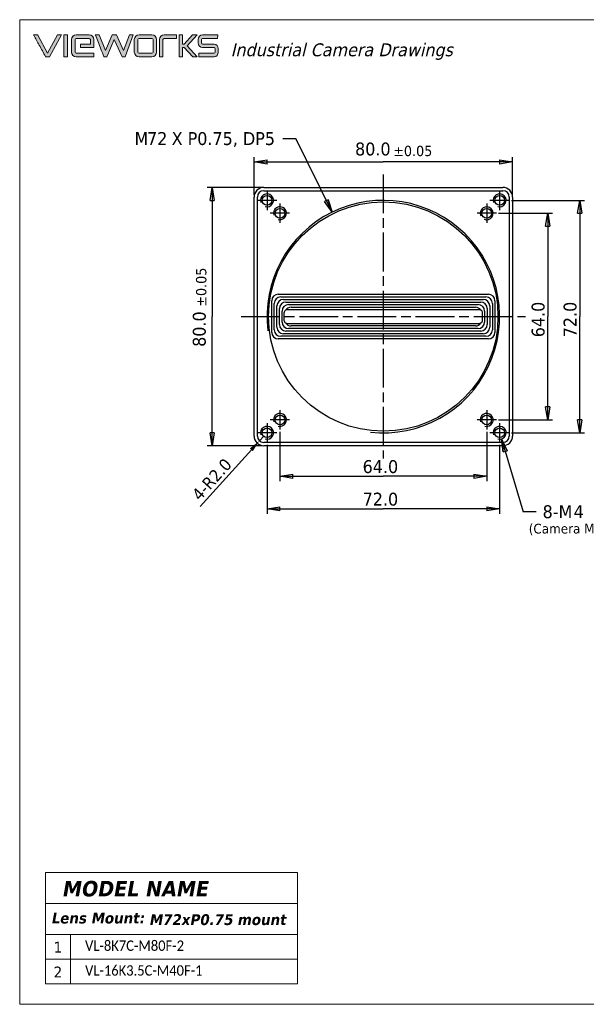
# Model space of a CAD drawing. Header units: millimetres. Extents: x 43 to 2527, y 45 to 1953.
# Tile 1 of 26: x 43 to 218, y 45 to 350. Entities that reach past the tile are written whole.
import ezdxf

# ---------------------------------------------------------------- set-up
doc = ezdxf.new("R2010")
doc.units = ezdxf.units.MM
doc.linetypes.add('CENTERLINE', pattern=[30, 12, -1.5, 3, -1.5, 12])
doc.layers.add('1', color=7, linetype='Continuous')
doc.layers.add('dim', color=3, linetype='Continuous', lineweight=13)
doc.styles.get("Standard").update_dxf_attribs({"font": 'simplex.shx', "width": 0.9})
doc.styles.add('VER', font='verdana.ttf', dxfattribs={"width": 0.9})
doc.dimstyles.get("Standard").update_dxf_attribs({"dimtxt": 0.15625, "dimasz": 0.1875, "dimexe": 0.18, "dimexo": 0.0625, "dimgap": 0.09, "dimtad": 0, "dimtih": 1, "dimtoh": 1, "dimdec": 1, "dimzin": 1, "dimdsep": 46, "dimtxsty": 'Standard', "dimcen": 0.09, "dimadec": 0, "dimazin": 0, "dimtp": 0.01, "dimtm": 0.01, "dimtfac": 1, "dimtdec": 1, "dimtofl": 0, "dimtmove": 0, "dimatfit": 3, "dimfxl": 1, "dimtolj": 1, "dimtzin": 4, "dimarcsym": 0})

# ---------------------------------------------------------------- blocks, each defined once
blk = doc.blocks.new('_AH1')
at = {"color": 0, "linetype": 'Continuous'}
for p, q in [((-1, 0.166667), (0, 0)), ((-1, 0.166667), (-1, -0.166667)), ((0, 0), (-1, -0.166667)), ((0, 0), (-1, 0))]:
    blk.add_line(p, q, dxfattribs=at)
blk = doc.blocks.new('*D139')
at = {"layer": 'Defpoints', "color": 0, "transparency": 16777216}
for p in [(118.59, 220.77), (117.24, 219.29)]:
    blk.add_point(p, dxfattribs=at)
at = {"layer": 'dim', "color": 0, "lineweight": -2, "transparency": 16777216}
for p, q in [((118.59, 220.77), (117.24, 219.29)), ((98.86, 198.98), (114.73, 216.51))]:
    blk.add_line(p, q, dxfattribs=at)
at = {"layer": 'dim', "color": 0, "transparency": 16777216}
blk.add_solid([(114.26, 216.93), (115.19, 216.09), (117.24, 219.29)], dxfattribs=at)
at = {"layer": 'dim', "color": 0, "transparency": 16777216, "insert": (102.51, 207.33), "char_height": 3.75, "attachment_point": 5, "rotation": 47.8401, "style": 'VER'}
blk.add_mtext('4-R2.0', dxfattribs=at)

msp = doc.modelspace()

# ---------------------------------------------------------------- hatches: boundary and pattern name
at = {"layer": '1'}
h = msp.add_hatch(color=256, dxfattribs=at)
h.dxf.hatch_style = 1
edge = h.paths.add_edge_path()
edge.add_spline(control_points=[(51.63, 339.4), (51.63, 339.4), (48.59, 344.99), (48.59, 344.99)], knot_values=[0, 0, 0, 0, 1, 1, 1, 1], degree=3, periodic=0)
edge.add_spline(control_points=[(48.59, 344.99), (48.59, 344.99), (48.57, 345.03), (48.57, 345.03)], knot_values=[1, 1, 1, 1, 2, 2, 2, 2], degree=3, periodic=0)
edge.add_spline(control_points=[(48.57, 345.03), (48.57, 345.03), (47.31, 345.03), (47.31, 345.03)], knot_values=[2, 2, 2, 2, 3, 3, 3, 3], degree=3, periodic=0)
edge.add_spline(control_points=[(47.31, 345.03), (47.31, 345.03), (47.36, 344.93), (47.36, 344.93)], knot_values=[3, 3, 3, 3, 4, 4, 4, 4], degree=3, periodic=0)
edge.add_spline(control_points=[(47.36, 344.93), (47.93, 343.89), (48.51, 342.85), (49.07, 341.84)], knot_values=[4, 4, 4, 4, 5, 5, 5, 5], degree=3, periodic=0)
edge.add_spline(control_points=[(49.07, 341.84), (49.71, 340.69), (50.37, 339.49), (51.02, 338.3)], knot_values=[5, 5, 5, 5, 6, 6, 6, 6], degree=3, periodic=0)
edge.add_spline(control_points=[(51.02, 338.3), (51.02, 338.3), (51.04, 338.27), (51.04, 338.27)], knot_values=[6, 6, 6, 6, 7, 7, 7, 7], degree=3, periodic=0)
edge.add_spline(control_points=[(51.04, 338.27), (51.04, 338.27), (52.21, 338.27), (52.21, 338.27)], knot_values=[7, 7, 7, 7, 8, 8, 8, 8], degree=3, periodic=0)
edge.add_spline(control_points=[(52.21, 338.27), (52.21, 338.27), (55.95, 345.03), (55.95, 345.03)], knot_values=[8, 8, 8, 8, 9, 9, 9, 9], degree=3, periodic=0)
edge.add_spline(control_points=[(55.95, 345.03), (55.95, 345.03), (54.69, 345.03), (54.69, 345.03)], knot_values=[9, 9, 9, 9, 10, 10, 10, 10], degree=3, periodic=0)
edge.add_spline(control_points=[(54.69, 345.03), (54.69, 345.03), (51.63, 339.4), (51.63, 339.4)], knot_values=[10, 10, 10, 10, 11, 11, 11, 11], degree=3, periodic=0)
h.paths.add_polyline_path([(57.81, 345.03), (56.73, 345.03), (56.73, 338.27), (57.81, 338.27)])
edge = h.paths.add_edge_path()
edge.add_spline(control_points=[(60.17, 339.72), (60.17, 339.72), (60.17, 343.58), (60.17, 343.58)], knot_values=[8, 8, 8, 8, 9, 9, 9, 9], degree=3, periodic=0)
edge.add_spline(control_points=[(60.17, 343.58), (60.17, 343.78), (60.35, 343.95), (60.54, 343.95)], knot_values=[9, 9, 9, 9, 10, 10, 10, 10], degree=3, periodic=0)
edge.add_spline(control_points=[(60.54, 343.95), (60.54, 343.95), (64.52, 343.95), (64.52, 343.95)], knot_values=[10, 10, 10, 10, 11, 11, 11, 11], degree=3, periodic=0)
edge.add_spline(control_points=[(64.52, 343.95), (64.72, 343.95), (64.89, 343.78), (64.89, 343.58)], knot_values=[11, 11, 11, 11, 12, 12, 12, 12], degree=3, periodic=0)
edge.add_spline(control_points=[(64.89, 343.58), (64.89, 343.58), (64.89, 342.19), (64.89, 342.19)], knot_values=[12, 12, 12, 12, 13, 13, 13, 13], degree=3, periodic=0)
edge.add_spline(control_points=[(64.89, 342.19), (64.89, 342.19), (61.82, 342.19), (61.82, 342.19)], knot_values=[13, 13, 13, 13, 14, 14, 14, 14], degree=3, periodic=0)
edge.add_spline(control_points=[(61.82, 342.19), (61.82, 342.19), (61.82, 341.11), (61.82, 341.11)], knot_values=[14, 14, 14, 14, 15, 15, 15, 15], degree=3, periodic=0)
edge.add_spline(control_points=[(61.82, 341.11), (61.82, 341.11), (65.98, 341.11), (65.98, 341.11)], knot_values=[15, 15, 15, 15, 16, 16, 16, 16], degree=3, periodic=0)
edge.add_spline(control_points=[(65.98, 341.11), (65.98, 341.11), (65.98, 343.58), (65.98, 343.58)], knot_values=[16, 16, 16, 16, 17, 17, 17, 17], degree=3, periodic=0)
edge.add_spline(control_points=[(65.98, 343.58), (65.98, 344.38), (65.33, 345.03), (64.52, 345.03)], knot_values=[17, 17, 17, 17, 18, 18, 18, 18], degree=3, periodic=0)
edge.add_spline(control_points=[(64.52, 345.03), (64.52, 345.03), (60.54, 345.03), (60.54, 345.03)], knot_values=[0, 0, 0, 0, 1, 1, 1, 1], degree=3, periodic=0)
edge.add_spline(control_points=[(60.54, 345.03), (59.74, 345.03), (59.09, 344.38), (59.09, 343.58)], knot_values=[1, 1, 1, 1, 2, 2, 2, 2], degree=3, periodic=0)
edge.add_spline(control_points=[(59.09, 343.58), (59.09, 343.58), (59.09, 339.72), (59.09, 339.72)], knot_values=[2, 2, 2, 2, 3, 3, 3, 3], degree=3, periodic=0)
edge.add_spline(control_points=[(59.09, 339.72), (59.09, 338.92), (59.74, 338.27), (60.54, 338.27)], knot_values=[3, 3, 3, 3, 4, 4, 4, 4], degree=3, periodic=0)
edge.add_spline(control_points=[(60.54, 338.27), (60.54, 338.27), (65.98, 338.27), (65.98, 338.27)], knot_values=[4, 4, 4, 4, 5, 5, 5, 5], degree=3, periodic=0)
edge.add_spline(control_points=[(65.98, 338.27), (65.98, 338.27), (65.98, 339.35), (65.98, 339.35)], knot_values=[5, 5, 5, 5, 6, 6, 6, 6], degree=3, periodic=0)
edge.add_spline(control_points=[(65.98, 339.35), (65.98, 339.35), (60.54, 339.35), (60.54, 339.35)], knot_values=[6, 6, 6, 6, 7, 7, 7, 7], degree=3, periodic=0)
edge.add_spline(control_points=[(60.54, 339.35), (60.35, 339.35), (60.17, 339.52), (60.17, 339.72)], knot_values=[7, 7, 7, 7, 8, 8, 8, 8], degree=3, periodic=0)
edge = h.paths.add_edge_path()
edge.add_spline(control_points=[(69.55, 340.21), (69.55, 340.21), (67.59, 345.03), (67.59, 345.03)], knot_values=[3, 3, 3, 3, 4, 4, 4, 4], degree=3, periodic=0)
edge.add_spline(control_points=[(67.59, 345.03), (67.59, 345.03), (66.43, 345.03), (66.43, 345.03)], knot_values=[4, 4, 4, 4, 5, 5, 5, 5], degree=3, periodic=0)
edge.add_spline(control_points=[(66.43, 345.03), (66.43, 345.03), (66.47, 344.93), (66.47, 344.93)], knot_values=[5, 5, 5, 5, 5.99999, 5.99999, 5.99999, 5.99999], degree=3, periodic=0)
edge.add_spline(control_points=[(66.47, 344.93), (66.74, 344.24), (67.01, 343.56), (67.27, 342.89)], knot_values=[6, 6, 6, 6, 7, 7, 7, 7], degree=3, periodic=0)
edge.add_spline(control_points=[(67.27, 342.89), (67.87, 341.37), (68.46, 339.87), (69.07, 338.31)], knot_values=[7, 7, 7, 7, 8, 8, 8, 8], degree=3, periodic=0)
edge.add_spline(control_points=[(69.07, 338.31), (69.07, 338.31), (69.09, 338.27), (69.09, 338.27)], knot_values=[8, 8, 8, 8, 9, 9, 9, 9], degree=3, periodic=0)
edge.add_spline(control_points=[(69.09, 338.27), (69.09, 338.27), (70.01, 338.27), (70.01, 338.27)], knot_values=[9, 9, 9, 9, 10, 10, 10, 10], degree=3, periodic=0)
edge.add_spline(control_points=[(70.01, 338.27), (70.01, 338.27), (72.31, 343.63), (72.31, 343.63)], knot_values=[10, 10, 10, 10, 11, 11, 11, 11], degree=3, periodic=0)
edge.add_spline(control_points=[(72.31, 343.63), (72.31, 343.63), (74.72, 338.27), (74.72, 338.27)], knot_values=[11, 11, 11, 11, 12, 12, 12, 12], degree=3, periodic=0)
edge.add_spline(control_points=[(74.72, 338.27), (74.72, 338.27), (75.63, 338.27), (75.63, 338.27)], knot_values=[12, 12, 12, 12, 13, 13, 13, 13], degree=3, periodic=0)
edge.add_spline(control_points=[(75.63, 338.27), (75.63, 338.27), (78.18, 345.03), (78.18, 345.03)], knot_values=[13, 13, 13, 13, 14, 14, 14, 14], degree=3, periodic=0)
edge.add_spline(control_points=[(78.18, 345.03), (78.18, 345.03), (77.02, 345.03), (77.02, 345.03)], knot_values=[14, 14, 14, 14, 15, 15, 15, 15], degree=3, periodic=0)
edge.add_spline(control_points=[(77.02, 345.03), (77.02, 345.03), (75.19, 340.22), (75.19, 340.22)], knot_values=[15, 15, 15, 15, 16, 16, 16, 16], degree=3, periodic=0)
edge.add_spline(control_points=[(75.19, 340.22), (75.19, 340.22), (72.97, 345.03), (72.97, 345.03)], knot_values=[0, 0, 0, 0, 1, 1, 1, 1], degree=3, periodic=0)
edge.add_spline(control_points=[(72.97, 345.03), (72.97, 345.03), (71.64, 345.03), (71.64, 345.03)], knot_values=[1, 1, 1, 1, 2, 2, 2, 2], degree=3, periodic=0)
edge.add_spline(control_points=[(71.64, 345.03), (71.64, 345.03), (69.55, 340.21), (69.55, 340.21)], knot_values=[2, 2, 2, 2, 3, 3, 3, 3], degree=3, periodic=0)
edge = h.paths.add_edge_path()
edge.add_spline(control_points=[(83.93, 338.27), (84.74, 338.27), (85.4, 338.92), (85.4, 339.72)], knot_values=[5, 5, 5, 5, 6, 6, 6, 6], degree=3, periodic=0)
edge.add_spline(control_points=[(85.4, 339.72), (85.4, 339.72), (85.4, 343.58), (85.4, 343.58)], knot_values=[6, 6, 6, 6, 7, 7, 7, 7], degree=3, periodic=0)
edge.add_spline(control_points=[(85.4, 343.58), (85.4, 344.38), (84.74, 345.03), (83.93, 345.03)], knot_values=[7, 7, 7, 7, 8, 8, 8, 8], degree=3, periodic=0)
edge.add_spline(control_points=[(83.93, 345.03), (83.93, 345.03), (79.96, 345.03), (79.96, 345.03)], knot_values=[0, 0, 0, 0, 1, 1, 1, 1], degree=3, periodic=0)
edge.add_spline(control_points=[(79.96, 345.03), (79.16, 345.03), (78.5, 344.38), (78.5, 343.58)], knot_values=[1, 1, 1, 1, 2, 2, 2, 2], degree=3, periodic=0)
edge.add_spline(control_points=[(78.5, 343.58), (78.5, 343.58), (78.5, 339.72), (78.5, 339.72)], knot_values=[2, 2, 2, 2, 3, 3, 3, 3], degree=3, periodic=0)
edge.add_spline(control_points=[(78.5, 339.72), (78.5, 338.92), (79.16, 338.27), (79.96, 338.27)], knot_values=[3, 3, 3, 3, 4, 4, 4, 4], degree=3, periodic=0)
edge.add_spline(control_points=[(79.96, 338.27), (79.96, 338.27), (83.93, 338.27), (83.93, 338.27)], knot_values=[4, 4, 4, 4, 5, 5, 5, 5], degree=3, periodic=0)
edge = h.paths.add_edge_path(flags=16)
edge.add_spline(control_points=[(83.93, 339.35), (83.93, 339.35), (79.96, 339.35), (79.96, 339.35)], knot_values=[5, 5, 5, 5, 6, 6, 6, 6], degree=3, periodic=0)
edge.add_spline(control_points=[(79.96, 339.35), (79.76, 339.35), (79.58, 339.52), (79.58, 339.72)], knot_values=[6, 6, 6, 6, 7, 7, 7, 7], degree=3, periodic=0)
edge.add_spline(control_points=[(79.58, 339.72), (79.58, 339.72), (79.58, 343.58), (79.58, 343.58)], knot_values=[7, 7, 7, 7, 8, 8, 8, 8], degree=3, periodic=0)
edge.add_spline(control_points=[(79.58, 343.58), (79.58, 343.78), (79.76, 343.95), (79.96, 343.95)], knot_values=[0, 0, 0, 0, 1, 1, 1, 1], degree=3, periodic=0)
edge.add_spline(control_points=[(79.96, 343.95), (79.96, 343.95), (83.93, 343.95), (83.93, 343.95)], knot_values=[1, 1, 1, 1, 2, 2, 2, 2], degree=3, periodic=0)
edge.add_spline(control_points=[(83.93, 343.95), (84.14, 343.95), (84.3, 343.78), (84.3, 343.58)], knot_values=[2, 2, 2, 2, 3, 3, 3, 3], degree=3, periodic=0)
edge.add_spline(control_points=[(84.3, 343.58), (84.3, 343.58), (84.3, 339.72), (84.3, 339.72)], knot_values=[3, 3, 3, 3, 4, 4, 4, 4], degree=3, periodic=0)
edge.add_spline(control_points=[(84.3, 339.72), (84.3, 339.51), (84.14, 339.35), (83.93, 339.35)], knot_values=[4, 4, 4, 4, 5, 5, 5, 5], degree=3, periodic=0)
edge = h.paths.add_edge_path()
edge.add_spline(control_points=[(87.38, 338.27), (87.38, 338.27), (87.38, 343.58), (87.38, 343.58)], knot_values=[2, 2, 2, 2, 3, 3, 3, 3], degree=3, periodic=0)
edge.add_spline(control_points=[(87.38, 343.58), (87.38, 343.78), (87.56, 343.95), (87.76, 343.95)], knot_values=[3, 3, 3, 3, 4, 4, 4, 4], degree=3, periodic=0)
edge.add_spline(control_points=[(87.76, 343.95), (87.76, 343.95), (91.55, 343.95), (91.55, 343.95)], knot_values=[4, 4, 4, 4, 5, 5, 5, 5], degree=3, periodic=0)
edge.add_spline(control_points=[(91.55, 343.95), (91.55, 343.95), (91.55, 345.03), (91.55, 345.03)], knot_values=[5, 5, 5, 5, 6, 6, 6, 6], degree=3, periodic=0)
edge.add_spline(control_points=[(91.55, 345.03), (91.55, 345.03), (87.76, 345.03), (87.76, 345.03)], knot_values=[6, 6, 6, 6, 7, 7, 7, 7], degree=3, periodic=0)
edge.add_spline(control_points=[(87.76, 345.03), (86.95, 345.03), (86.3, 344.38), (86.3, 343.58)], knot_values=[7, 7, 7, 7, 8, 8, 8, 8], degree=3, periodic=0)
edge.add_spline(control_points=[(86.3, 343.58), (86.3, 343.58), (86.3, 338.27), (86.3, 338.27)], knot_values=[0, 0, 0, 0, 1, 1, 1, 1], degree=3, periodic=0)
edge.add_spline(control_points=[(86.3, 338.27), (86.3, 338.27), (87.38, 338.27), (87.38, 338.27)], knot_values=[1, 1, 1, 1, 2, 2, 2, 2], degree=3, periodic=0)
h.paths.add_polyline_path([(93.44, 341.11), (93.89, 341.11), (96.47, 338.29), (96.5, 338.27), (97.91, 338.27), (94.85, 341.65), (97.92, 345.03), (96.5, 345.03), (93.89, 342.19), (93.44, 342.19), (93.44, 345.03), (92.36, 345.03), (92.36, 338.27), (93.44, 338.27)])
edge = h.paths.add_edge_path()
edge.add_spline(control_points=[(103.19, 338.27), (103.91, 338.27), (104.5, 338.92), (104.5, 339.72)], knot_values=[7, 7, 7, 7, 8, 8, 8, 8], degree=3, periodic=0)
edge.add_spline(control_points=[(104.5, 339.72), (104.5, 339.72), (104.5, 340.74), (104.5, 340.74)], knot_values=[6, 6, 6, 6, 7, 7, 7, 7], degree=3, periodic=0)
edge.add_spline(control_points=[(104.5, 340.74), (104.5, 341.54), (103.91, 342.19), (103.19, 342.19)], knot_values=[5, 5, 5, 5, 6, 6, 6, 6], degree=3, periodic=0)
edge.add_spline(control_points=[(103.19, 342.19), (103.19, 342.19), (99.61, 342.19), (99.61, 342.19)], knot_values=[4, 4, 4, 4, 5, 5, 5, 5], degree=3, periodic=0)
edge.add_spline(control_points=[(99.61, 342.19), (99.43, 342.19), (99.27, 342.36), (99.27, 342.56)], knot_values=[3, 3, 3, 3, 4, 4, 4, 4], degree=3, periodic=0)
edge.add_spline(control_points=[(99.27, 342.56), (99.27, 342.56), (99.27, 343.58), (99.27, 343.58)], knot_values=[2, 2, 2, 2, 3, 3, 3, 3], degree=3, periodic=0)
edge.add_spline(control_points=[(99.27, 343.58), (99.27, 343.78), (99.43, 343.95), (99.61, 343.95)], knot_values=[1, 1, 1, 1, 2, 2, 2, 2], degree=3, periodic=0)
edge.add_spline(control_points=[(99.61, 343.95), (99.61, 343.95), (104.3, 343.95), (104.3, 343.95)], knot_values=[0, 0, 0, 0, 1, 1, 1, 1], degree=3, periodic=0)
edge.add_spline(control_points=[(104.3, 343.95), (104.3, 343.95), (104.31, 345.03), (104.31, 345.03)], knot_values=[19, 19, 19, 19, 20, 20, 20, 20], degree=3, periodic=0)
edge.add_spline(control_points=[(104.31, 345.03), (104.31, 345.03), (99.61, 345.03), (99.61, 345.03)], knot_values=[18, 18, 18, 18, 19, 19, 19, 19], degree=3, periodic=0)
edge.add_spline(control_points=[(99.61, 345.03), (98.89, 345.03), (98.3, 344.38), (98.3, 343.58)], knot_values=[17, 17, 17, 17, 18, 18, 18, 18], degree=3, periodic=0)
edge.add_spline(control_points=[(98.3, 343.58), (98.3, 343.58), (98.3, 342.56), (98.3, 342.56)], knot_values=[16, 16, 16, 16, 17, 17, 17, 17], degree=3, periodic=0)
edge.add_spline(control_points=[(98.3, 342.56), (98.3, 341.76), (98.89, 341.11), (99.61, 341.11)], knot_values=[15, 15, 15, 15, 16, 16, 16, 16], degree=3, periodic=0)
edge.add_spline(control_points=[(99.61, 341.11), (99.61, 341.11), (103.19, 341.11), (103.19, 341.11)], knot_values=[14, 14, 14, 14, 15, 15, 15, 15], degree=3, periodic=0)
edge.add_spline(control_points=[(103.19, 341.11), (103.37, 341.11), (103.52, 340.93), (103.52, 340.74)], knot_values=[13, 13, 13, 13, 14, 14, 14, 14], degree=3, periodic=0)
edge.add_spline(control_points=[(103.52, 340.74), (103.52, 340.74), (103.52, 339.72), (103.52, 339.72)], knot_values=[12, 12, 12, 12, 13, 13, 13, 13], degree=3, periodic=0)
edge.add_spline(control_points=[(103.52, 339.72), (103.52, 339.52), (103.37, 339.35), (103.19, 339.35)], knot_values=[11, 11, 11, 11, 12, 12, 12, 12], degree=3, periodic=0)
edge.add_spline(control_points=[(103.19, 339.35), (103.19, 339.35), (98.44, 339.35), (98.44, 339.35)], knot_values=[10, 10, 10, 10, 11, 11, 11, 11], degree=3, periodic=0)
edge.add_spline(control_points=[(98.44, 339.35), (98.44, 338.74), (98.44, 338.48), (98.44, 338.27)], knot_values=[9, 9, 9, 9, 10, 10, 10, 10], degree=3, periodic=0)
edge.add_spline(control_points=[(98.44, 338.27), (98.44, 338.27), (103.19, 338.27), (103.19, 338.27)], knot_values=[8, 8, 8, 8, 9, 9, 9, 9], degree=3, periodic=0)

# ---------------------------------------------------------------- linework, layer by layer
at = {"layer": '1', "lineweight": 0}
for p, q in [((57.81, 345.03), (56.73, 345.03)), ((56.73, 345.03), (56.73, 338.27)), ((57.81, 338.27), (57.81, 345.03)), ((93.44, 345.03), (92.36, 345.03)), ((92.36, 345.03), (92.36, 338.27)), ((93.44, 342.19), (93.44, 345.03)), ((96.5, 345.03), (93.89, 342.19)), ((94.85, 341.65), (97.92, 345.03)), ((97.92, 345.03), (96.5, 345.03)), ((93.89, 342.19), (93.44, 342.19)), ((97.91, 338.27), (94.85, 341.65)), ((93.44, 338.27), (93.44, 341.11)), ((93.44, 341.11), (93.89, 341.11)), ((93.89, 341.11), (96.47, 338.29)), ((56.73, 338.27), (57.81, 338.27)), ((92.36, 338.27), (93.44, 338.27)), ((96.47, 338.29), (96.5, 338.27)), ((96.5, 338.27), (97.91, 338.27))]:
    msp.add_line(p, q, dxfattribs=at)
at = {"layer": '1', "color": 3, "linetype": 'Continuous'}
for p, q in [((124.52, 312.92), (128.52, 312.92)), ((139.72, 290.09), (128.52, 312.92)), ((115.59, 295.47), (115.59, 307.19)), ((115.59, 305.69), (155.59, 305.69)), ((195.59, 305.69), (155.59, 305.69)), ((195.59, 295.47), (195.59, 307.19)), ((117.89, 297.77), (101.1, 297.77)), ((102.6, 297.77), (102.6, 257.77)), ((138.56, 293.98), (137.36, 293.39)), ((139.72, 290.09), (137.36, 293.39)), ((139.72, 290.09), (138.56, 293.98)), ((195.29, 293.77), (217.9, 293.77)), ((216.4, 293.77), (216.4, 257.77)), ((191.29, 289.77), (208, 289.77)), ((206.5, 289.77), (206.5, 257.77)), ((102.6, 217.77), (102.6, 257.77)), ((206.5, 225.77), (206.5, 257.77)), ((216.4, 221.77), (216.4, 257.77)), ((191.29, 225.77), (208, 225.77)), ((123.59, 222.07), (123.59, 206.81)), ((187.59, 222.07), (187.59, 206.81)), ((192.16, 219.86), (198.9, 197.33)), ((192.16, 219.86), (192.67, 215.83)), ((192.16, 219.86), (193.94, 216.22)), ((195.29, 221.77), (217.9, 221.77)), ((117.89, 217.77), (101.1, 217.77)), ((119.59, 218.07), (119.59, 196.72)), ((191.59, 218.07), (191.59, 196.72)), ((192.67, 215.83), (193.94, 216.22)), ((123.59, 208.31), (155.59, 208.31)), ((187.59, 208.31), (155.59, 208.31)), ((119.59, 198.22), (155.59, 198.22)), ((191.59, 198.22), (155.59, 198.22)), ((202.9, 197.33), (198.9, 197.33))]:
    msp.add_line(p, q, dxfattribs=at)
at = {"layer": '1', "color": 1, "linetype": 'CENTERLINE'}
for p, q in [((155.59, 301.77), (155.59, 213.77)), ((119.59, 296.77), (119.59, 290.77)), ((191.59, 296.77), (191.59, 290.77)), ((122.59, 293.77), (116.59, 293.77)), ((194.59, 293.77), (188.59, 293.77)), ((126.59, 289.77), (120.59, 289.77)), ((123.59, 292.77), (123.59, 286.77)), ((190.59, 289.77), (184.59, 289.77)), ((187.59, 292.77), (187.59, 286.77)), ((111.59, 257.77), (199.59, 257.77)), ((123.59, 228.77), (123.59, 222.77)), ((187.59, 228.77), (187.59, 222.77)), ((126.59, 225.77), (120.59, 225.77)), ((190.59, 225.77), (184.59, 225.77)), ((119.59, 224.77), (119.59, 218.77)), ((191.59, 224.77), (191.59, 218.77)), ((122.59, 221.77), (116.59, 221.77)), ((194.59, 221.77), (188.59, 221.77))]:
    msp.add_line(p, q, dxfattribs=at)
at = {"layer": '1', "color": 2, "linetype": 'Continuous'}
for p, q in [((118.59, 297.77), (192.59, 297.77)), ((118.59, 296.77), (192.59, 296.77)), ((115.59, 220.77), (115.59, 294.77)), ((116.59, 220.77), (116.59, 294.77)), ((194.59, 294.77), (194.59, 220.77)), ((195.59, 294.77), (195.59, 220.77)), ((121.04, 252.87), (121.04, 262.67)), ((123.04, 264.67), (188.14, 264.67)), ((123.84, 263.87), (187.34, 263.87)), ((124.64, 263.07), (186.54, 263.07)), ((190.14, 262.67), (190.14, 252.87)), ((121.84, 253.67), (121.84, 261.87)), ((122.64, 254.47), (122.64, 261.07)), ((123.44, 255.27), (123.44, 260.27)), ((124.24, 256.07), (124.24, 259.47)), ((125.44, 262.27), (185.74, 262.27)), ((185.34, 259.87), (125.84, 259.87)), ((126.24, 261.47), (184.94, 261.47)), ((127.04, 260.67), (184.14, 260.67)), ((186.94, 259.47), (186.94, 256.07)), ((187.74, 260.27), (187.74, 255.27)), ((188.54, 261.07), (188.54, 254.47)), ((189.34, 261.87), (189.34, 253.67)), ((124.84, 258.87), (124.84, 256.67)), ((186.34, 256.67), (186.34, 258.87)), ((185.74, 253.27), (125.44, 253.27)), ((125.84, 255.67), (185.34, 255.67)), ((184.94, 254.07), (126.24, 254.07)), ((184.14, 254.87), (127.04, 254.87)), ((188.14, 250.87), (123.04, 250.87)), ((187.34, 251.67), (123.84, 251.67)), ((186.54, 252.47), (124.64, 252.47)), ((192.59, 218.77), (118.59, 218.77)), ((192.59, 217.77), (118.59, 217.77))]:
    msp.add_line(p, q, dxfattribs=at)
for centre, radius in [((119.59, 293.77), 1.5), ((155.59, 257.77), 35.5), ((191.59, 293.77), 1.5), ((123.59, 289.77), 1.5), ((187.59, 289.77), 1.5), ((123.59, 225.77), 1.5), ((187.59, 225.77), 1.5), ((119.59, 221.77), 1.5), ((191.59, 221.77), 1.5)]:
    msp.add_circle(centre, radius, dxfattribs=at)
for centre, radius, start, end in [((118.59, 294.77), 3, 90, 180), ((118.59, 294.77), 2, 90, 180), ((192.59, 294.77), 3, 0, 90), ((192.59, 294.77), 2, 0, 90), ((123.04, 262.67), 2, 90, 180), ((123.84, 261.87), 2, 90, 180), ((124.64, 261.07), 2, 90, 180), ((186.54, 261.07), 2, 0, 90), ((187.34, 261.87), 2, 0, 90), ((188.14, 262.67), 2, 0, 90), ((125.44, 260.27), 2, 90, 180), ((126.24, 259.47), 2, 90, 180), ((125.84, 258.87), 1, 119.199, 180), ((127.04, 258.67), 2, 90, 147.5567), ((125.84, 258.87), 1, 90, 119.199), ((184.14, 258.67), 2, 32.4433, 90), ((184.94, 259.47), 2, 0, 90), ((185.34, 258.87), 1, 60.801, 90), ((185.74, 260.27), 2, 0, 90), ((185.34, 258.87), 1, 0, 60.801), ((125.84, 256.67), 1, 180, 240.801), ((185.34, 256.67), 1, 299.199, 0), ((123.84, 253.67), 2, 180, 270), ((124.64, 254.47), 2, 180, 270), ((125.44, 255.27), 2, 180, 270), ((126.24, 256.07), 2, 180, 270), ((125.84, 256.67), 1, 240.801, 270), ((127.04, 256.87), 2, 212.4433, 270), ((184.14, 256.87), 2, 270, 327.5567), ((184.94, 256.07), 2, 270, 0), ((185.34, 256.67), 1, 270, 299.199), ((185.74, 255.27), 2, 270, 0), ((186.54, 254.47), 2, 270, 0), ((187.34, 253.67), 2, 270, 0), ((123.04, 252.87), 2, 180, 270), ((188.14, 252.87), 2, 270, 0), ((118.59, 220.77), 3, 180, 270), ((118.59, 220.77), 2, 180, 270), ((192.59, 220.77), 3, 270, 0), ((192.59, 220.77), 2, 270, 0)]:
    msp.add_arc(centre, radius, start, end, dxfattribs=at)
at = {"layer": '1', "color": 4, "linetype": 'Continuous'}
for centre, radius, start, end in [((119.59, 293.77), 2, 253.1271, 198.4075), ((155.59, 257.77), 36, 263.6217, 186.9965), ((191.59, 293.77), 2, 253.1271, 198.4075), ((123.59, 289.77), 2, 253.1271, 198.4075), ((187.59, 289.77), 2, 246.5198, 202.226), ((123.59, 225.77), 2, 253.1271, 198.4075), ((187.59, 225.77), 2, 253.1271, 198.4075), ((119.59, 221.77), 2, 253.1271, 198.4075), ((191.59, 221.77), 2, 253.1271, 198.4075)]:
    msp.add_arc(centre, radius, start, end, dxfattribs=at)
at = {"layer": '1', "lineweight": 0}
for points in [[(48.57, 345.03), (48.57, 345.03), (47.31, 345.03), (47.31, 345.03)], [(47.31, 345.03), (47.31, 345.03), (47.36, 344.93), (47.36, 344.93)], [(47.36, 344.93), (47.93, 343.89), (48.51, 342.85), (49.07, 341.84)], [(48.59, 344.99), (48.59, 344.99), (48.57, 345.03), (48.57, 345.03)], [(51.63, 339.4), (51.63, 339.4), (48.59, 344.99), (48.59, 344.99)], [(54.69, 345.03), (54.69, 345.03), (51.63, 339.4), (51.63, 339.4)], [(52.21, 338.27), (52.21, 338.27), (55.95, 345.03), (55.95, 345.03)], [(55.95, 345.03), (55.95, 345.03), (54.69, 345.03), (54.69, 345.03)], [(60.54, 345.03), (59.74, 345.03), (59.09, 344.38), (59.09, 343.58)], [(64.52, 345.03), (64.52, 345.03), (60.54, 345.03), (60.54, 345.03)], [(65.98, 343.58), (65.98, 344.38), (65.33, 345.03), (64.52, 345.03)], [(67.59, 345.03), (67.59, 345.03), (66.43, 345.03), (66.43, 345.03)], [(66.43, 345.03), (66.43, 345.03), (66.47, 344.93), (66.47, 344.93)], [(66.47, 344.93), (66.74, 344.24), (67.01, 343.56), (67.27, 342.89)], [(69.55, 340.21), (69.55, 340.21), (67.59, 345.03), (67.59, 345.03)], [(71.64, 345.03), (71.64, 345.03), (69.55, 340.21), (69.55, 340.21)], [(72.97, 345.03), (72.97, 345.03), (71.64, 345.03), (71.64, 345.03)], [(75.19, 340.22), (75.19, 340.22), (72.97, 345.03), (72.97, 345.03)], [(77.02, 345.03), (77.02, 345.03), (75.19, 340.22), (75.19, 340.22)], [(75.63, 338.27), (75.63, 338.27), (78.18, 345.03), (78.18, 345.03)], [(78.18, 345.03), (78.18, 345.03), (77.02, 345.03), (77.02, 345.03)], [(79.96, 345.03), (79.16, 345.03), (78.5, 344.38), (78.5, 343.58)], [(83.93, 345.03), (83.93, 345.03), (79.96, 345.03), (79.96, 345.03)], [(85.4, 343.58), (85.4, 344.38), (84.74, 345.03), (83.93, 345.03)], [(87.76, 345.03), (86.95, 345.03), (86.3, 344.38), (86.3, 343.58)], [(91.55, 345.03), (91.55, 345.03), (87.76, 345.03), (87.76, 345.03)], [(91.55, 343.95), (91.55, 343.95), (91.55, 345.03), (91.55, 345.03)], [(98.3, 343.58), (98.3, 344.38), (98.89, 345.03), (99.61, 345.03)], [(99.61, 345.03), (99.61, 345.03), (104.31, 345.03), (104.31, 345.03)], [(104.31, 345.03), (104.31, 345.03), (104.3, 343.95), (104.3, 343.95)], [(49.07, 341.84), (49.71, 340.69), (50.37, 339.49), (51.02, 338.3)], [(59.09, 343.58), (59.09, 343.58), (59.09, 339.72), (59.09, 339.72)], [(60.17, 343.58), (60.17, 343.78), (60.35, 343.95), (60.54, 343.95)], [(60.17, 339.72), (60.17, 339.72), (60.17, 343.58), (60.17, 343.58)], [(60.54, 343.95), (60.54, 343.95), (64.52, 343.95), (64.52, 343.95)], [(64.89, 342.19), (64.89, 342.19), (61.82, 342.19), (61.82, 342.19)], [(61.82, 342.19), (61.82, 342.19), (61.82, 341.11), (61.82, 341.11)], [(64.52, 343.95), (64.72, 343.95), (64.89, 343.78), (64.89, 343.58)], [(64.89, 343.58), (64.89, 343.58), (64.89, 342.19), (64.89, 342.19)], [(65.98, 341.11), (65.98, 341.11), (65.98, 343.58), (65.98, 343.58)], [(67.27, 342.89), (67.87, 341.37), (68.46, 339.87), (69.07, 338.31)], [(70.01, 338.27), (70.01, 338.27), (72.31, 343.63), (72.31, 343.63)], [(72.31, 343.63), (72.31, 343.63), (74.72, 338.27), (74.72, 338.27)], [(78.5, 343.58), (78.5, 343.58), (78.5, 339.72), (78.5, 339.72)], [(79.58, 343.58), (79.58, 343.78), (79.76, 343.95), (79.96, 343.95)], [(79.58, 339.72), (79.58, 339.72), (79.58, 343.58), (79.58, 343.58)], [(79.96, 343.95), (79.96, 343.95), (83.93, 343.95), (83.93, 343.95)], [(83.93, 343.95), (84.14, 343.95), (84.3, 343.78), (84.3, 343.58)], [(84.3, 343.58), (84.3, 343.58), (84.3, 339.72), (84.3, 339.72)], [(85.4, 339.72), (85.4, 339.72), (85.4, 343.58), (85.4, 343.58)], [(86.3, 343.58), (86.3, 343.58), (86.3, 338.27), (86.3, 338.27)], [(87.38, 343.58), (87.38, 343.78), (87.56, 343.95), (87.76, 343.95)], [(87.38, 338.27), (87.38, 338.27), (87.38, 343.58), (87.38, 343.58)], [(87.76, 343.95), (87.76, 343.95), (91.55, 343.95), (91.55, 343.95)], [(98.3, 342.56), (98.3, 342.56), (98.3, 343.58), (98.3, 343.58)], [(99.61, 341.11), (98.89, 341.11), (98.3, 341.76), (98.3, 342.56)], [(99.61, 343.95), (99.43, 343.95), (99.27, 343.78), (99.27, 343.58)], [(99.27, 343.58), (99.27, 343.58), (99.27, 342.56), (99.27, 342.56)], [(99.27, 342.56), (99.27, 342.36), (99.43, 342.19), (99.61, 342.19)], [(104.3, 343.95), (104.3, 343.95), (99.61, 343.95), (99.61, 343.95)], [(99.61, 342.19), (99.61, 342.19), (103.19, 342.19), (103.19, 342.19)], [(103.19, 342.19), (103.91, 342.19), (104.5, 341.54), (104.5, 340.74)], [(59.09, 339.72), (59.09, 338.92), (59.74, 338.27), (60.54, 338.27)], [(60.54, 339.35), (60.35, 339.35), (60.17, 339.52), (60.17, 339.72)], [(65.98, 339.35), (65.98, 339.35), (60.54, 339.35), (60.54, 339.35)], [(61.82, 341.11), (61.82, 341.11), (65.98, 341.11), (65.98, 341.11)], [(65.98, 338.27), (65.98, 338.27), (65.98, 339.35), (65.98, 339.35)], [(78.5, 339.72), (78.5, 338.92), (79.16, 338.27), (79.96, 338.27)], [(79.96, 339.35), (79.76, 339.35), (79.58, 339.52), (79.58, 339.72)], [(83.93, 339.35), (83.93, 339.35), (79.96, 339.35), (79.96, 339.35)], [(83.93, 338.27), (84.74, 338.27), (85.4, 338.92), (85.4, 339.72)], [(84.3, 339.72), (84.3, 339.51), (84.14, 339.35), (83.93, 339.35)], [(98.44, 338.27), (98.44, 338.48), (98.44, 338.74), (98.44, 339.35)], [(98.44, 339.35), (98.44, 339.35), (103.19, 339.35), (103.19, 339.35)], [(103.19, 341.11), (103.19, 341.11), (99.61, 341.11), (99.61, 341.11)], [(103.52, 340.74), (103.52, 340.93), (103.37, 341.11), (103.19, 341.11)], [(104.5, 339.72), (104.5, 338.92), (103.91, 338.27), (103.19, 338.27)], [(103.19, 339.35), (103.37, 339.35), (103.52, 339.52), (103.52, 339.72)], [(103.52, 339.72), (103.52, 339.72), (103.52, 340.74), (103.52, 340.74)], [(104.5, 340.74), (104.5, 340.74), (104.5, 339.72), (104.5, 339.72)], [(51.02, 338.3), (51.02, 338.3), (51.04, 338.27), (51.04, 338.27)], [(51.04, 338.27), (51.04, 338.27), (52.21, 338.27), (52.21, 338.27)], [(60.54, 338.27), (60.54, 338.27), (65.98, 338.27), (65.98, 338.27)], [(69.07, 338.31), (69.07, 338.31), (69.09, 338.27), (69.09, 338.27)], [(69.09, 338.27), (69.09, 338.27), (70.01, 338.27), (70.01, 338.27)], [(74.72, 338.27), (74.72, 338.27), (75.63, 338.27), (75.63, 338.27)], [(79.96, 338.27), (79.96, 338.27), (83.93, 338.27), (83.93, 338.27)], [(86.3, 338.27), (86.3, 338.27), (87.38, 338.27), (87.38, 338.27)], [(103.19, 338.27), (103.19, 338.27), (98.44, 338.27), (98.44, 338.27)]]:
    msp.add_open_spline(points, degree=3, dxfattribs=at)
at = {"layer": 'dim', "color": 7}
for p, q in [((478.02, 349.74), (43.02, 349.74)), ((43.02, 44.74), (43.02, 349.74)), ((51.03, 51.05), (51.03, 85.55)), ((128.98, 85.55), (51.03, 85.55)), ((128.98, 51.05), (128.98, 85.55)), ((128.98, 75.95), (51.03, 75.95)), ((51.03, 58.73), (51.03, 75.95)), ((128.98, 66.41), (51.03, 66.41)), ((58.71, 58.73), (58.71, 66.41)), ((58.71, 51.05), (58.71, 66.41)), ((128.98, 58.73), (51.03, 58.73)), ((128.98, 51.05), (51.03, 51.05)), ((478.02, 44.74), (43.02, 44.74))]:
    msp.add_line(p, q, dxfattribs=at)

# ---------------------------------------------------------------- block references
at = {"layer": '1', "color": 3}
for p, xscale, yscale, zscale, rotation in [((115.59, 305.69), 4, 4, 4, 180), ((102.6, 297.77), 4, 4, 4, 90), ((139.72, 290.09), 4.000000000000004, 4.000000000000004, 4.000000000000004, 296.1452199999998), ((216.4, 293.77), 4, 4, 4, 90), ((206.5, 289.77), 4, 4, 4, 90), ((206.5, 225.77), 4, 4, 4, 270), ((216.4, 221.77), 4, 4, 4, 270), ((102.6, 217.77), 4, 4, 4, 270), ((192.16, 219.86), 4.000000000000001, 4.000000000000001, 4.000000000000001, 106.6425800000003), ((123.59, 208.31), 4, 4, 4, 180), ((119.59, 198.22), 4, 4, 4, 180)]:
    msp.add_blockref('_AH1', p, dxfattribs=dict(at, xscale=xscale, yscale=yscale, zscale=zscale, rotation=rotation))
at = {"layer": '1', "color": 3, "xscale": 4, "yscale": 4, "zscale": 4}
for p in [(195.59, 305.69), (187.59, 208.31), (191.59, 198.22)]:
    msp.add_blockref('_AH1', p, dxfattribs=at)

# ---------------------------------------------------------------- texts
at = {"layer": '1', "color": 3, "linetype": 'Continuous', "style": 'VER', "width": 0.9}
for s, height, p in [('M', 4, (78.55, 310.92)), ('72', 4, (82.45, 310.92)), (' X P0.75, DP5', 4, (88.49, 310.92)), ('80.0', 4, (146.84, 307.69)), ('%%P0.05', 3.2, (158.65, 307.49)), ('64.0', 4, (149.19, 209.31)), ('72.0', 4, (149.19, 199.22)), ('8-M', 4, (204.9, 195.33)), ('4', 4, (214.5, 195.33)), ('(Camera Mounting Screw Holes)', 3, (200.61, 190.58))]:
    msp.add_text(s, height=height, dxfattribs=at).set_placement(p)
for s, height, p in [('%%P0.05', 3.2, (100.8, 260.83)), ('64.0', 4, (205.5, 251.37)), ('72.0', 4, (215.4, 251.37)), ('80.0', 4, (100.6, 248.4))]:
    msp.add_text(s, height=height, rotation=90, dxfattribs=at).set_placement(p)
at = {"layer": 'dim', "color": 7, "linetype": 'Continuous', "style": 'VER', "width": 0.9}
for s, p in [('1', (53.54, 60.74)), ('2', (53.54, 53.06))]:
    msp.add_text(s, height=3.36, dxfattribs=at).set_placement(p)
at = {"layer": 'dim', "color": 7, "attachment_point": 1, "style": 'VER'}
for s, insert, char_height, width in [('{\\fVerdana|b0|i1|c0|p34;Industrial Camera Drawings}', (108.33, 342.41), 4, 97.8722), ('{\\fCalibri|b0|i0|c0|p34;\\H0.91667x;\\C0;VL-8K7C-M80F-2}', (63.26, 64.51), 3.5, 33.9417), ('{\\fCalibri|b0|i0|c0|p34;\\H0.91667x;\\C0;VL-16K3.5C-M40F-1}', (63.26, 56.83), 3.5, 33.9417)]:
    msp.add_mtext(s, dxfattribs=dict(at, insert=insert, char_height=char_height, width=width))
at = {"layer": 'dim', "color": 7, "attachment_point": 5, "style": 'VER'}
for s, insert, char_height in [('{\\fVerdana|b1|i0|c0|p34;\\Q10;MODEL NAME}', (78.62, 80.52), 4.8), ('{\\fVerdana|b1|i0|c0|p34;\\Q10;M72xP0.75 mount}', (104.22, 70.94), 3.36), ('{\\fVerdana|b1|i0|c0|p34;\\Q10;Lens Mount:     }', (67.14, 71.43), 3.36)]:
    msp.add_mtext(s, dxfattribs=dict(at, insert=insert, char_height=char_height))

# ---------------------------------------------------------------- dimensions: what is measured, and where the dimension line sits
at = {"layer": 'dim'}
dim = msp.add_radius_dim(center=(118.59, 220.77), mpoint=(117.24, 219.29), text='4-<>', dimstyle='Standard', override={"dimscale": 1.5, "dimtxt": 2.5, "dimasz": 2.5, "dimexe": 1.25, "dimexo": 0.625, "dimgap": 0.625, "dimtad": 1, "dimtih": 0, "dimtoh": 0, "dimtxsty": 'VER', "dimcen": 2.5, "dimtp": 0, "dimtm": 0, "dimtofl": 1, "dimtolj": 0, "dimtzin": 8}, dxfattribs=at)
dim.commit()
dim.dimension.update_dxf_attribs({"geometry": '*D139', "text_midpoint": (104.65, 205.39), "dimtype": 164})

doc.saveas('drawing.dxf')
